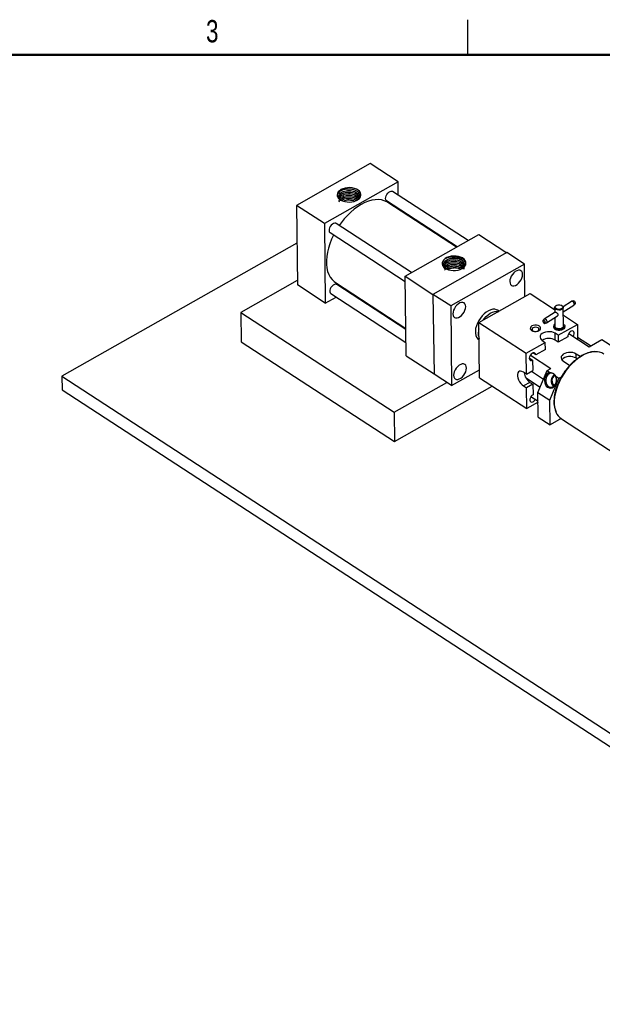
# Model space of a CAD drawing. Header units: inches. Extents: x 0.1 to 43.9, y 0.1 to 33.9.
# Tile 15 of 22: x 28.2 to 34.4, y 23.3 to 33.9. Entities that reach past the tile are written whole.
import ezdxf

# ---------------------------------------------------------------- set-up
doc = ezdxf.new("R2010")
doc.units = ezdxf.units.IN
doc.header["$MEASUREMENT"] = 0
doc.styles.add('SLDTEXTSTYLE0', font='TXT', dxfattribs={"width": 0.75})

msp = doc.modelspace()

# ---------------------------------------------------------------- linework, layer by layer
at = {"color": 7, "linetype": 'Continuous', "lineweight": 25}
for p, q in [((33, 33.5), (33, 33.875)), ((31.947, 32.326), (31.153, 31.877)), ((32.248, 32.129), (31.947, 32.326)), ((32.248, 32.129), (31.455, 31.68)), ((32.25, 31.987), (32.248, 32.129)), ((31.802, 31.931), (31.815, 31.938)), ((32.125, 31.928), (32.886, 31.432)), ((33.001, 31.497), (32.189, 32.026)), ((31.455, 31.68), (31.153, 31.877)), ((31.153, 31.877), (31.164, 31.02)), ((32.876, 31.427), (32.138, 31.908)), ((32.252, 31.834), (32.251, 31.846)), ((31.455, 31.68), (31.465, 30.823)), ((32.392, 31.153), (31.58, 31.682)), ((31.516, 31.584), (32.324, 31.057)), ((32.323, 31.114), (33.117, 31.563)), ((33.117, 31.563), (33.418, 31.367)), ((31.158, 31.468), (28.629, 30.038)), ((33.419, 31.368), (32.624, 30.918)), ((33.609, 31.244), (33.419, 31.368)), ((33.609, 31.244), (32.815, 30.794)), ((33.614, 30.894), (33.609, 31.244)), ((32.334, 30.257), (32.323, 31.114)), ((32.323, 31.114), (32.624, 30.918)), ((31.163, 31.068), (30.555, 30.724)), ((31.465, 30.823), (31.164, 31.02)), ((31.575, 31.044), (32.33, 30.552)), ((32.33, 30.541), (31.588, 31.024)), ((31.465, 30.823), (31.581, 30.889)), ((31.524, 30.926), (32.332, 30.4)), ((31.696, 30.954), (31.705, 30.959)), ((32.815, 30.794), (32.624, 30.918)), ((32.624, 30.918), (32.635, 30.06)), ((33.118, 30.614), (33.67, 30.926)), ((33.67, 30.926), (33.933, 30.754)), ((32.815, 30.794), (32.825, 29.935)), ((33.933, 30.776), (33.934, 30.725)), ((33.953, 30.8), (33.949, 30.798)), ((34.01, 30.798), (34.006, 30.8)), ((34.114, 30.842), (34.025, 30.784)), ((34.027, 30.73), (34.14, 30.803)), ((34.029, 30.576), (34.027, 30.777)), ((34.132, 30.849), (34.116, 30.843)), ((34.141, 30.804), (34.153, 30.816)), ((30.555, 30.724), (32.205, 29.648)), ((30.555, 30.724), (30.559, 30.408)), ((33.335, 30.737), (33.32, 30.747)), ((33.938, 30.727), (33.822, 30.652)), ((33.847, 30.612), (33.964, 30.688)), ((33.934, 30.669), (33.936, 30.575)), ((34.028, 30.693), (34.178, 30.595)), ((33.118, 30.614), (33.626, 30.283)), ((33.125, 30.018), (33.118, 30.614)), ((33.82, 30.651), (33.808, 30.638)), ((33.829, 30.605), (33.846, 30.612)), ((33.922, 30.574), (33.923, 30.565)), ((33.971, 30.478), (34.178, 30.595)), ((34.043, 30.567), (34.042, 30.576)), ((34.178, 30.595), (34.18, 30.434)), ((33.971, 30.478), (33.939, 30.499)), ((33.94, 30.424), (33.939, 30.499)), ((33.971, 30.478), (33.972, 30.404)), ((34.075, 30.462), (33.972, 30.404)), ((34.086, 30.495), (34.304, 30.353)), ((34.318, 30.362), (34.18, 30.452)), ((30.559, 30.408), (32.209, 29.332)), ((33.115, 30.432), (33.12, 30.428)), ((33.626, 30.283), (33.833, 30.4)), ((33.801, 30.421), (33.833, 30.4)), ((33.834, 30.325), (33.833, 30.4)), ((33.972, 30.404), (33.94, 30.424)), ((34.304, 30.353), (34.442, 30.431)), ((34.442, 30.431), (34.569, 30.349)), ((32.334, 30.257), (32.635, 30.061)), ((33.629, 30.059), (33.626, 30.283)), ((33.661, 30.233), (33.696, 30.21)), ((33.673, 30.262), (33.891, 30.12)), ((33.73, 30.267), (33.7, 30.287)), ((33.834, 30.325), (33.73, 30.267)), ((34.209, 30.247), (34.166, 30.275)), ((34.166, 30.231), (34.166, 30.275)), ((34.176, 30.225), (34.166, 30.231)), ((33.696, 30.21), (33.698, 30.098)), ((34.028, 30.197), (34.096, 30.153)), ((28.629, 30.038), (28.631, 29.889)), ((28.629, 30.038), (38.784, 23.419)), ((32.825, 29.935), (32.635, 30.06)), ((32.825, 29.935), (33.124, 30.105)), ((33.125, 30.018), (33.633, 29.687)), ((33.629, 30.059), (33.597, 30.08)), ((33.629, 30.059), (33.698, 30.098)), ((33.684, 30.091), (33.814, 30.006)), ((33.754, 29.862), (33.852, 30.098)), ((33.852, 30.098), (33.891, 30.12)), ((33.852, 30.098), (33.882, 30.078)), ((33.948, 30.035), (33.979, 30.015)), ((33.979, 30.015), (34.007, 30.031)), ((32.205, 29.648), (32.773, 29.97)), ((32.209, 29.332), (33.262, 29.928)), ((33.668, 29.97), (33.599, 29.931)), ((33.599, 29.931), (33.63, 29.91)), ((33.776, 29.914), (33.629, 30.01)), ((33.699, 29.949), (33.63, 29.91)), ((33.668, 29.97), (33.699, 29.949)), ((33.699, 29.949), (33.701, 29.837)), ((33.881, 29.779), (33.979, 30.015)), ((28.631, 29.889), (38.786, 23.27)), ((33.633, 29.687), (33.63, 29.91)), ((33.679, 29.816), (33.755, 29.767)), ((33.754, 29.862), (33.881, 29.779)), ((33.757, 29.595), (33.754, 29.862)), ((33.755, 29.756), (33.633, 29.687)), ((33.884, 29.513), (33.881, 29.779)), ((32.205, 29.648), (32.209, 29.332)), ((33.757, 29.595), (33.884, 29.513)), ((34.003, 29.58), (33.884, 29.513)), ((34.008, 29.576), (34.595, 29.194))]:
    msp.add_line(p, q, dxfattribs=at)
at = {"color": 7, "linetype": 'Continuous', "lineweight": 50}
msp.add_line((0.5, 33.5), (43.5, 33.5), dxfattribs=at)
at = {"color": 7, "linetype": 'Continuous', "lineweight": 25, "flags": 128}
for points in [[(31.633, 32.047), (31.616, 32.035), (31.603, 32.021), (31.595, 32.006), (31.592, 31.99), (31.594, 31.975), (31.602, 31.96), (31.614, 31.946), (31.63, 31.934), (31.651, 31.924), (31.674, 31.917), (31.699, 31.913), (31.725, 31.912), (31.751, 31.915), (31.775, 31.92), (31.797, 31.928), (31.816, 31.939), (31.832, 31.952), (31.842, 31.967), (31.848, 31.982), (31.848, 31.998), (31.844, 32.013), (31.834, 32.028), (31.819, 32.041), (31.801, 32.052), (31.779, 32.06), (31.755, 32.065), (31.729, 32.068), (31.703, 32.067), (31.678, 32.063), (31.654, 32.056), (31.633, 32.047)], [(32.138, 31.908), (32.128, 31.914), (32.1, 31.927), (32.069, 31.935), (32.036, 31.939), (32.002, 31.938), (31.965, 31.932), (31.928, 31.921), (31.89, 31.906), (31.852, 31.886), (31.813, 31.862), (31.775, 31.835), (31.738, 31.803), (31.702, 31.768), (31.668, 31.73), (31.636, 31.69), (31.614, 31.66)], [(31.815, 31.938), (31.808, 31.934), (31.803, 31.931)], [(32.125, 31.928), (32.124, 31.929), (32.117, 31.938), (32.114, 31.949), (32.115, 31.964), (32.119, 31.979), (32.127, 31.995), (32.138, 32.009), (32.15, 32.02), (32.163, 32.027), (32.175, 32.03), (32.186, 32.028), (32.189, 32.026)], [(31.58, 31.682), (31.577, 31.684), (31.566, 31.685), (31.554, 31.683), (31.541, 31.675), (31.529, 31.664), (31.518, 31.65), (31.51, 31.635), (31.506, 31.619), (31.505, 31.605), (31.508, 31.593), (31.515, 31.585), (31.516, 31.584)], [(31.554, 31.559), (31.553, 31.557), (31.532, 31.511), (31.514, 31.464), (31.499, 31.417), (31.488, 31.371), (31.481, 31.326), (31.477, 31.283), (31.478, 31.241), (31.482, 31.202), (31.49, 31.166), (31.502, 31.133), (31.518, 31.103), (31.537, 31.077), (31.56, 31.056), (31.575, 31.044)], [(32.938, 31.197), (32.955, 31.209), (32.968, 31.222), (32.976, 31.237), (32.979, 31.253), (32.977, 31.269), (32.97, 31.284), (32.958, 31.298), (32.941, 31.31), (32.921, 31.319), (32.897, 31.326), (32.872, 31.33), (32.847, 31.331), (32.821, 31.329), (32.796, 31.323), (32.774, 31.315), (32.755, 31.304), (32.74, 31.291), (32.729, 31.277), (32.723, 31.261), (32.723, 31.246), (32.728, 31.23), (32.738, 31.216), (32.752, 31.203), (32.771, 31.192), (32.792, 31.183), (32.817, 31.178), (32.842, 31.176), (32.868, 31.176), (32.894, 31.18), (32.917, 31.187), (32.938, 31.197)], [(32.776, 31.19), (32.751, 31.206), (32.737, 31.228), (32.736, 31.251), (32.748, 31.273), (32.772, 31.291), (32.804, 31.304), (32.83, 31.308), (32.867, 31.308), (32.903, 31.3), (32.933, 31.286), (32.952, 31.266), (32.957, 31.257), (32.957, 31.257)], [(33.589, 31.133), (33.586, 31.149), (33.58, 31.163), (33.571, 31.172), (33.558, 31.177), (33.543, 31.177), (33.527, 31.172), (33.51, 31.163), (33.494, 31.15), (33.48, 31.133), (33.467, 31.114), (33.458, 31.094), (33.452, 31.074), (33.451, 31.055), (33.453, 31.038), (33.459, 31.024), (33.468, 31.015), (33.481, 31.01), (33.496, 31.01), (33.512, 31.015), (33.529, 31.024), (33.545, 31.038), (33.559, 31.055), (33.572, 31.073), (33.581, 31.094), (33.587, 31.114), (33.589, 31.133)], [(31.588, 31.024), (31.585, 31.026), (31.574, 31.028), (31.562, 31.025), (31.549, 31.018), (31.537, 31.007), (31.526, 30.993), (31.518, 30.977), (31.514, 30.962), (31.513, 30.947), (31.516, 30.935), (31.523, 30.927), (31.524, 30.926)], [(32.976, 30.786), (32.974, 30.803), (32.968, 30.816), (32.958, 30.826), (32.945, 30.831), (32.93, 30.831), (32.914, 30.826), (32.898, 30.816), (32.882, 30.803), (32.867, 30.786), (32.855, 30.767), (32.845, 30.747), (32.84, 30.727), (32.838, 30.708), (32.84, 30.691), (32.846, 30.678), (32.856, 30.668), (32.868, 30.664), (32.883, 30.664), (32.899, 30.668), (32.916, 30.678), (32.932, 30.691), (32.947, 30.708), (32.959, 30.727), (32.968, 30.747), (32.974, 30.767), (32.976, 30.786)], [(33.948, 30.755), (33.938, 30.763), (33.933, 30.773), (33.934, 30.783), (33.941, 30.792), (33.949, 30.798)], [(33.952, 30.762), (33.943, 30.77), (33.939, 30.779), (33.94, 30.788), (33.947, 30.796), (33.959, 30.802), (33.973, 30.805), (33.988, 30.805), (34.002, 30.802), (34.013, 30.796), (34.02, 30.788), (34.021, 30.778), (34.017, 30.77), (34.007, 30.762), (33.994, 30.757), (33.979, 30.756), (33.964, 30.758), (33.952, 30.762)], [(34.01, 30.798), (34.012, 30.797), (34.022, 30.789), (34.027, 30.78), (34.026, 30.77), (34.019, 30.761), (34.008, 30.754), (33.993, 30.749), (33.977, 30.748), (33.961, 30.75), (33.948, 30.755)], [(34.14, 30.803), (34.143, 30.806), (34.144, 30.813), (34.143, 30.821), (34.139, 30.829), (34.133, 30.836), (34.127, 30.841), (34.12, 30.843), (34.115, 30.842), (34.114, 30.842)], [(34.132, 30.849), (34.136, 30.849), (34.141, 30.847), (34.147, 30.843), (34.151, 30.837), (34.155, 30.83), (34.156, 30.824), (34.155, 30.818), (34.153, 30.816)], [(33.32, 30.747), (33.307, 30.753), (33.288, 30.757), (33.267, 30.757), (33.245, 30.752), (33.221, 30.742), (33.198, 30.727), (33.175, 30.709), (33.153, 30.687), (33.134, 30.663), (33.116, 30.636), (33.102, 30.608), (33.091, 30.58), (33.083, 30.551), (33.08, 30.524), (33.08, 30.499), (33.084, 30.476), (33.092, 30.457), (33.104, 30.441), (33.119, 30.43), (33.119, 30.43)], [(33.163, 30.639), (33.175, 30.655), (33.196, 30.678), (33.218, 30.698), (33.241, 30.715), (33.265, 30.727), (33.288, 30.734), (33.31, 30.737), (33.33, 30.735), (33.332, 30.735)], [(33.689, 30.578), (33.678, 30.569), (33.672, 30.559), (33.671, 30.548), (33.676, 30.538), (33.686, 30.529), (33.7, 30.523), (33.716, 30.519), (33.734, 30.519), (33.751, 30.522), (33.765, 30.528), (33.776, 30.536), (33.782, 30.546), (33.783, 30.557), (33.778, 30.567), (33.769, 30.576), (33.755, 30.583), (33.738, 30.586), (33.721, 30.587), (33.704, 30.584), (33.689, 30.578)], [(33.702, 30.557), (33.693, 30.55), (33.69, 30.541), (33.692, 30.532), (33.7, 30.525), (33.709, 30.52)], [(33.747, 30.521), (33.753, 30.524), (33.762, 30.531), (33.765, 30.54), (33.763, 30.549), (33.755, 30.556), (33.743, 30.561), (33.729, 30.563), (33.714, 30.562), (33.702, 30.557), (33.702, 30.557)], [(33.805, 30.631), (33.807, 30.624), (33.81, 30.617), (33.814, 30.611), (33.82, 30.607), (33.825, 30.605), (33.83, 30.606), (33.833, 30.609), (33.834, 30.614), (33.833, 30.621), (33.83, 30.628), (33.825, 30.634), (33.82, 30.638), (33.814, 30.64), (33.81, 30.639), (33.806, 30.636), (33.805, 30.631)], [(33.81, 30.628), (33.81, 30.632), (33.812, 30.634), (33.816, 30.635), (33.82, 30.634), (33.824, 30.631), (33.827, 30.626), (33.829, 30.621), (33.83, 30.617), (33.829, 30.613), (33.827, 30.611), (33.824, 30.61), (33.82, 30.611), (33.816, 30.614), (33.813, 30.619), (33.81, 30.624), (33.81, 30.628)], [(33.82, 30.651), (33.822, 30.652), (33.828, 30.653), (33.834, 30.651), (33.841, 30.646), (33.846, 30.638), (33.85, 30.63), (33.851, 30.622), (33.85, 30.616), (33.847, 30.612), (33.846, 30.612)], [(34.029, 30.598), (34.03, 30.598), (34.038, 30.589), (34.042, 30.578), (34.041, 30.567), (34.034, 30.557), (34.023, 30.549), (34.008, 30.542), (33.991, 30.539), (33.973, 30.539), (33.956, 30.542), (33.941, 30.548)], [(34.043, 30.567), (34.041, 30.558), (34.034, 30.548), (34.023, 30.54), (34.008, 30.533), (33.991, 30.53), (33.973, 30.53), (33.956, 30.533), (33.941, 30.539)], [(34.029, 30.576), (34.028, 30.569), (34.022, 30.56), (34.01, 30.553), (33.996, 30.548), (33.98, 30.547), (33.964, 30.549), (33.95, 30.554)], [(33.939, 30.499), (33.922, 30.508), (33.902, 30.513), (33.88, 30.516), (33.857, 30.516), (33.835, 30.512), (33.815, 30.505), (33.799, 30.496), (33.786, 30.485), (33.779, 30.472), (33.776, 30.458), (33.78, 30.444), (33.788, 30.432), (33.801, 30.421)], [(34.132, 30.465), (34.139, 30.478), (34.143, 30.492), (34.144, 30.505), (34.141, 30.515), (34.134, 30.522), (34.124, 30.524), (34.113, 30.521), (34.102, 30.514), (34.091, 30.503), (34.082, 30.49), (34.077, 30.475), (34.075, 30.462), (34.075, 30.462)], [(33.73, 30.267), (33.728, 30.278), (33.722, 30.286), (33.714, 30.289), (33.703, 30.288), (33.691, 30.282), (33.68, 30.273), (33.671, 30.26), (33.664, 30.246), (33.661, 30.232), (33.662, 30.22), (33.667, 30.211), (33.675, 30.206), (33.685, 30.206), (33.696, 30.21)], [(34.166, 30.275), (34.149, 30.284), (34.128, 30.29), (34.106, 30.293), (34.084, 30.293), (34.062, 30.289), (34.042, 30.282), (34.026, 30.273), (34.013, 30.261), (34.005, 30.248), (34.003, 30.235), (34.006, 30.221), (34.015, 30.208), (34.028, 30.197)], [(34.166, 30.231), (34.149, 30.239), (34.129, 30.245), (34.107, 30.248), (34.084, 30.248), (34.063, 30.244), (34.043, 30.237), (34.026, 30.228), (34.014, 30.216), (34.011, 30.213)], [(32.984, 30.124), (32.982, 30.141), (32.976, 30.154), (32.966, 30.164), (32.953, 30.169), (32.939, 30.169), (32.922, 30.164), (32.906, 30.155), (32.89, 30.141), (32.875, 30.124), (32.863, 30.105), (32.853, 30.085), (32.848, 30.065), (32.846, 30.046), (32.848, 30.03), (32.854, 30.016), (32.864, 30.007), (32.876, 30.002), (32.891, 30.002), (32.907, 30.007), (32.924, 30.016), (32.94, 30.029), (32.955, 30.046), (32.967, 30.065), (32.976, 30.085), (32.982, 30.105), (32.984, 30.124)], [(33.597, 30.08), (33.582, 30.088), (33.567, 30.091), (33.555, 30.089), (33.545, 30.082), (33.538, 30.071), (33.535, 30.056), (33.535, 30.038), (33.539, 30.018), (33.546, 29.997), (33.556, 29.977), (33.569, 29.959), (33.583, 29.943), (33.599, 29.931)], [(33.882, 30.078), (33.866, 30.072), (33.851, 30.061), (33.839, 30.046), (33.83, 30.027), (33.825, 30.007), (33.824, 29.985), (33.827, 29.964), (33.834, 29.945), (33.844, 29.929), (33.858, 29.917), (33.873, 29.91), (33.89, 29.909), (33.906, 29.912), (33.921, 29.921), (33.935, 29.935), (33.945, 29.952), (33.952, 29.972), (33.955, 29.993), (33.954, 30.015), (33.948, 30.035)], [(33.918, 30.064), (33.903, 30.069), (33.887, 30.068), (33.873, 30.062), (33.859, 30.051), (33.848, 30.036), (33.841, 30.018), (33.837, 29.999), (33.837, 29.979), (33.841, 29.96), (33.849, 29.943), (33.861, 29.93), (33.874, 29.921), (33.889, 29.918), (33.904, 29.919), (33.919, 29.925), (33.932, 29.937), (33.943, 29.952), (33.95, 29.97), (33.954, 29.989), (33.953, 30.009), (33.948, 30.028), (33.94, 30.044), (33.929, 30.057)], [(33.701, 29.837), (33.689, 29.829), (33.679, 29.817), (33.672, 29.804), (33.667, 29.789), (33.667, 29.777), (33.67, 29.766), (33.677, 29.76), (33.687, 29.758), (33.698, 29.761), (33.709, 29.768), (33.72, 29.779), (33.725, 29.786)]]:
    msp.add_lwpolyline(points, dxfattribs=at)
at = {"color": 8, "linetype": 'Continuous', "lineweight": 25, "flags": 128}
msp.add_lwpolyline([(34.369, 30.3), (34.353, 30.299), (34.321, 30.293), (34.287, 30.283), (34.253, 30.269), (34.218, 30.25), (34.184, 30.227), (34.151, 30.2), (34.118, 30.17), (34.087, 30.136), (34.058, 30.1), (34.031, 30.062), (34.007, 30.022), (33.985, 29.981), (33.967, 29.939), (33.952, 29.897), (33.941, 29.856), (33.933, 29.815), (33.929, 29.776), (33.929, 29.738), (33.933, 29.703), (33.941, 29.671), (33.949, 29.649)], dxfattribs=at)
at = {"color": 7, "linetype": 'Continuous', "lineweight": 25}
for centre, radius, start, end in [((32.844, 31.166), 0.162, 94.8756, 122.8606), ((33.323, 30.49), 0.212, 163.9955, 179.7689), ((33.951, 30.574), 0.0277, 124.2515, 249.6703), ((33.954, 30.568), 0.0316, 185.2497, 246.4298), ((33.96, 30.576), 0.024, 184.3221, 247.3576), ((33.226, 30.489), 0.115, 179.1264, 203.4468), ((33.872, 30.308), 0.135, 59.6488, 122.4993), ((34.376, 30.136), 0.164, 57.9714, 92.582), ((33.758, 30.096), 0.155, 187.7876, 234.4917), ((33.979, 29.986), 0.083, 124.7329, 225.7345), ((33.974, 29.987), 0.0694, 120.4152, 230.0522), ((34.097, 29.71), 0.161, 202.232, 236.1483)]:
    msp.add_arc(centre, radius, start, end, dxfattribs=at)
msp.add_ellipse((33.81, 29.997), major_axis=(0.124, 0.053), ratio=0.411087, start_param=0.166602, end_param=0.372083, dxfattribs=at)
for points, knots in [([(31.641, 31.929), (31.639, 31.93), (31.625, 31.935), (31.608, 31.951), (31.596, 31.975), (31.598, 32), (31.615, 32.023), (31.643, 32.041), (31.679, 32.053), (31.72, 32.057), (31.76, 32.052), (31.796, 32.039), (31.822, 32.02), (31.837, 31.997), (31.838, 31.972), (31.826, 31.948), (31.809, 31.936), (31.8, 31.93)], [0, 0, 0, 0, 0.014321, 0.0874656, 0.1602216, 0.2326672, 0.3046257, 0.3760769, 0.4471107, 0.5178163, 0.5881131, 0.6578799, 0.7272007, 0.7961635, 0.8647812, 0.9328707, 1, 1, 1, 1]), ([(31.614, 31.957), (31.613, 31.963), (31.609, 31.973), (31.613, 31.99), (31.625, 32.007), (31.645, 32.022), (31.672, 32.032), (31.703, 32.038), (31.736, 32.037), (31.767, 32.031), (31.795, 32.02), (31.816, 32.004), (31.828, 31.985), (31.832, 31.969), (31.829, 31.961), (31.828, 31.959)], [0, 0, 0, 0, 0.0710368, 0.1420605, 0.2255613, 0.3090322, 0.392487, 0.475919, 0.5593205, 0.6427071, 0.7260697, 0.8094024, 0.8927183, 0.9760119, 1, 1, 1, 1]), ([(31.613, 31.965), (31.613, 31.965), (31.612, 31.972), (31.621, 31.984), (31.638, 32), (31.663, 32.012), (31.693, 32.019), (31.725, 32.021), (31.757, 32.017), (31.786, 32.007), (31.809, 31.993), (31.824, 31.976), (31.827, 31.964), (31.828, 31.958)], [0, 0, 0, 0, 0.007169, 0.108583, 0.20996, 0.311317, 0.412646, 0.513939, 0.615211, 0.716456, 0.817663, 0.918853, 1, 1, 1, 1]), ([(31.613, 31.946), (31.615, 31.952), (31.617, 31.963), (31.632, 31.979), (31.655, 31.992), (31.683, 32.001), (31.715, 32.004), (31.747, 32.002), (31.777, 31.994), (31.802, 31.981), (31.819, 31.964), (31.828, 31.951), (31.828, 31.944), (31.828, 31.944)], [0, 0, 0, 0, 0.085, 0.186354, 0.287688, 0.388993, 0.490262, 0.591512, 0.692732, 0.793915, 0.895079, 0.996214, 1, 1, 1, 1]), ([(31.614, 31.957), (31.618, 31.951), (31.623, 31.94), (31.636, 31.933), (31.64, 31.93)], [0, 0, 0, 0, 0.646269, 1, 1, 1, 1]), ([(31.65, 31.925), (31.646, 31.926), (31.632, 31.932), (31.621, 31.944), (31.616, 31.954), (31.614, 31.957)], [0, 0, 0, 0, 0.211926, 0.766241, 1, 1, 1, 1]), ([(31.615, 31.93), (31.615, 31.933), (31.616, 31.942), (31.627, 31.957), (31.647, 31.971), (31.674, 31.981), (31.704, 31.987), (31.736, 31.986), (31.767, 31.98), (31.794, 31.969), (31.812, 31.956), (31.817, 31.947), (31.819, 31.944)], [0, 0, 0, 0, 0.054451, 0.165979, 0.277485, 0.388959, 0.500393, 0.611805, 0.723185, 0.834525, 0.945842, 1, 1, 1, 1]), ([(31.615, 31.916), (31.615, 31.916), (31.615, 31.922), (31.623, 31.934), (31.64, 31.95), (31.665, 31.962), (31.694, 31.969), (31.726, 31.97), (31.757, 31.966), (31.785, 31.956), (31.804, 31.946), (31.81, 31.938), (31.811, 31.937)], [0, 0, 0, 0, 0.004486, 0.124751, 0.244994, 0.365202, 0.485366, 0.605506, 0.725612, 0.845673, 0.965712, 1, 1, 1, 1]), ([(31.64, 31.93), (31.646, 31.934), (31.658, 31.942), (31.685, 31.95), (31.715, 31.953), (31.747, 31.951), (31.776, 31.943), (31.795, 31.935), (31.801, 31.929), (31.801, 31.929)], [0, 0, 0, 0, 0.136089, 0.306771, 0.47742, 0.648019, 0.818557, 0.98906, 1, 1, 1, 1]), ([(31.658, 31.923), (31.664, 31.925), (31.678, 31.932), (31.705, 31.936), (31.737, 31.935), (31.763, 31.931), (31.776, 31.925), (31.78, 31.923)], [0, 0, 0, 0, 0.163104, 0.400203, 0.637235, 0.874177, 1, 1, 1, 1]), ([(32.744, 31.217), (32.743, 31.222), (32.74, 31.233), (32.747, 31.25), (32.761, 31.267), (32.784, 31.28), (32.813, 31.289), (32.845, 31.293), (32.877, 31.29), (32.908, 31.282), (32.933, 31.269), (32.951, 31.252), (32.959, 31.239), (32.959, 31.231), (32.959, 31.23)], [0, 0, 0, 0, 0.0717436, 0.1634818, 0.2552021, 0.3468967, 0.4385581, 0.5302024, 0.6218209, 0.7134064, 0.804974, 0.8965164, 0.9880259, 1, 1, 1, 1]), ([(32.942, 31.302), (32.931, 31.307), (32.909, 31.319), (32.867, 31.327), (32.824, 31.326), (32.785, 31.318), (32.765, 31.307), (32.756, 31.302)], [0, 0, 0, 0, 0.203616, 0.408694, 0.613822, 0.819022, 1, 1, 1, 1]), ([(32.957, 31.257), (32.954, 31.265), (32.947, 31.28), (32.922, 31.3), (32.889, 31.314), (32.85, 31.321), (32.809, 31.32), (32.778, 31.312), (32.762, 31.305), (32.756, 31.302)], [0, 0, 0, 0, 0.145442, 0.290742, 0.441104, 0.595276, 0.752273, 0.911724, 1, 1, 1, 1]), ([(32.831, 31.327), (32.842, 31.328), (32.866, 31.329), (32.904, 31.321), (32.939, 31.307), (32.963, 31.285), (32.975, 31.26), (32.973, 31.234), (32.958, 31.21), (32.939, 31.198), (32.93, 31.193)], [0, 0, 0, 0, 0.104534, 0.229384, 0.361432, 0.492619, 0.623111, 0.753045, 0.882105, 1, 1, 1, 1]), ([(32.744, 31.218), (32.744, 31.221), (32.745, 31.23), (32.757, 31.245), (32.777, 31.26), (32.804, 31.27), (32.834, 31.275), (32.867, 31.275), (32.898, 31.269), (32.925, 31.257), (32.945, 31.242), (32.957, 31.226), (32.958, 31.215), (32.959, 31.211)], [0, 0, 0, 0, 0.048879, 0.148112, 0.247317, 0.346486, 0.445636, 0.544757, 0.643843, 0.74291, 0.841949, 0.940953, 1, 1, 1, 1]), ([(32.744, 31.204), (32.744, 31.204), (32.744, 31.21), (32.753, 31.223), (32.77, 31.238), (32.795, 31.25), (32.824, 31.257), (32.856, 31.259), (32.888, 31.255), (32.916, 31.245), (32.939, 31.231), (32.954, 31.214), (32.957, 31.202), (32.958, 31.197)], [0, 0, 0, 0, 0.004488, 0.106208, 0.207901, 0.309556, 0.411192, 0.512799, 0.614369, 0.715919, 0.81744, 0.918926, 1, 1, 1, 1]), ([(32.748, 31.193), (32.749, 31.195), (32.751, 31.204), (32.764, 31.217), (32.786, 31.23), (32.814, 31.239), (32.846, 31.242), (32.878, 31.24), (32.907, 31.232), (32.932, 31.219), (32.949, 31.204), (32.954, 31.193), (32.955, 31.188)], [0, 0, 0, 0, 0.039797, 0.149813, 0.259788, 0.369741, 0.479663, 0.589546, 0.699407, 0.809236, 0.919025, 1, 1, 1, 1]), ([(32.749, 31.178), (32.752, 31.184), (32.759, 31.195), (32.779, 31.209), (32.805, 31.219), (32.835, 31.224), (32.867, 31.224), (32.897, 31.218), (32.922, 31.208), (32.932, 31.2), (32.936, 31.196)], [0, 0, 0, 0, 0.12402, 0.255566, 0.387085, 0.518567, 0.650002, 0.78141, 0.91278, 1, 1, 1, 1]), ([(32.774, 31.188), (32.782, 31.192), (32.796, 31.2), (32.825, 31.206), (32.857, 31.208), (32.888, 31.204), (32.911, 31.196), (32.922, 31.189), (32.925, 31.187)], [0, 0, 0, 0, 0.174973, 0.360067, 0.545092, 0.73008, 0.915015, 1, 1, 1, 1]), ([(32.916, 31.193), (32.904, 31.196), (32.88, 31.203), (32.84, 31.202), (32.808, 31.196), (32.794, 31.189), (32.789, 31.186)], [0, 0, 0, 0, 0.287492, 0.583383, 0.874599, 1, 1, 1, 1]), ([(32.957, 31.257), (32.959, 31.251), (32.962, 31.24), (32.959, 31.221), (32.951, 31.21), (32.946, 31.204)], [0, 0, 0, 0, 0.320829, 0.641599, 1, 1, 1, 1]), ([(33.938, 30.727), (33.938, 30.727), (33.939, 30.728), (33.941, 30.728), (33.945, 30.727), (33.947, 30.725), (33.948, 30.725)], [0, 0, 0, 0, 0.007757, 0.422795, 0.83992, 1, 1, 1, 1]), ([(33.948, 30.725), (33.95, 30.724), (33.954, 30.721), (33.96, 30.717), (33.965, 30.711), (33.969, 30.705), (33.97, 30.698), (33.968, 30.693), (33.966, 30.689), (33.964, 30.688), (33.963, 30.688)], [0, 0, 0, 0, 0.134546, 0.268771, 0.411185, 0.564487, 0.70841, 0.835237, 0.965143, 1, 1, 1, 1]), ([(34.365, 30.301), (34.359, 30.3), (34.342, 30.3), (34.315, 30.295), (34.283, 30.285), (34.25, 30.271), (34.217, 30.254), (34.185, 30.232), (34.153, 30.208), (34.122, 30.18), (34.092, 30.149), (34.064, 30.116), (34.037, 30.08), (34.013, 30.043), (33.992, 30.005), (33.973, 29.966), (33.957, 29.926), (33.944, 29.887), (33.934, 29.847), (33.928, 29.809), (33.925, 29.772), (33.926, 29.736), (33.93, 29.703), (33.937, 29.675), (33.944, 29.659), (33.946, 29.653)], [0, 0, 0, 0, 0.027749, 0.072228, 0.116911, 0.161714, 0.206569, 0.251427, 0.296266, 0.341082, 0.385874, 0.430649, 0.475413, 0.520172, 0.564933, 0.609703, 0.654489, 0.699299, 0.74414, 0.789016, 0.833931, 0.878878, 0.923836, 0.968752, 1, 1, 1, 1]), ([(33.882, 30.078), (33.889, 30.076), (33.902, 30.072), (33.913, 30.067), (33.918, 30.064)], [0, 0, 0, 0, 0.537034, 1, 1, 1, 1]), ([(33.929, 30.057), (33.929, 30.057), (33.938, 30.05), (33.943, 30.042), (33.948, 30.035)], [0, 0, 0, 0, 0.029586, 1, 1, 1, 1])]:
    msp.add_open_spline(points, degree=3, knots=knots, dxfattribs=at)

# ---------------------------------------------------------------- texts
at = {"color": 7, "linetype": 'Continuous', "lineweight": 0, "insert": (30.248, 33.873), "char_height": 0.24, "attachment_point": 2, "style": 'SLDTEXTSTYLE0'}
msp.add_mtext('3', dxfattribs=at)

doc.saveas('drawing.dxf')
